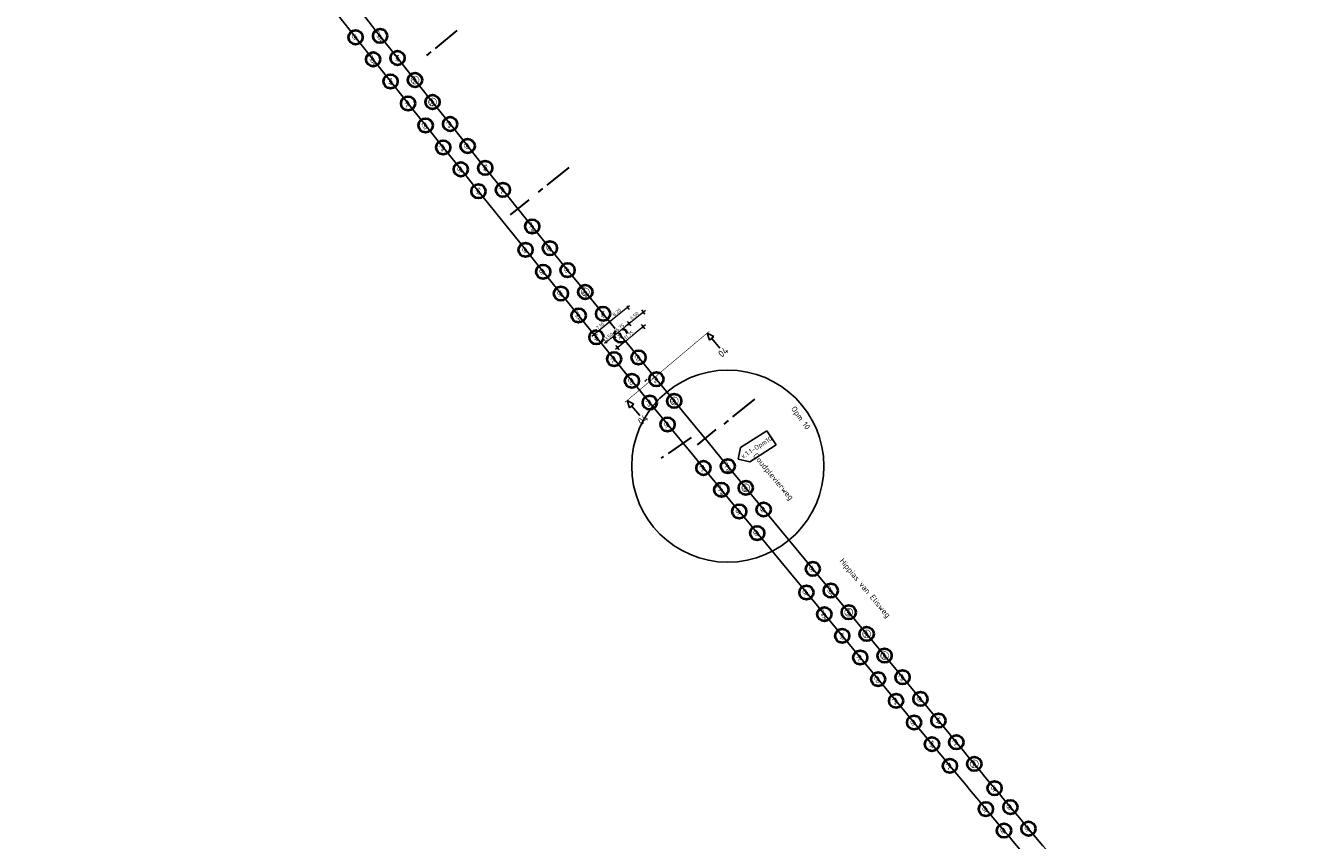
# Model space of a CAD drawing. Header units: metres. Extents: x 150805 to 161014, y 478675 to 486369.
# Tile 2 of 35: x 151349 to 151804, y 483036 to 483326. Entities that reach past the tile are written whole.
import ezdxf
from ezdxf.enums import TextEntityAlignment as Align

# ---------------------------------------------------------------- set-up
doc = ezdxf.new("R2010")
doc.units = ezdxf.units.M
doc.linetypes.add('AM-AS', pattern=[16, 10, -2, 2, -2])
doc.layers.get('0').update_dxf_attribs({"lineweight": 25})
doc.layers.get('Defpoints').update_dxf_attribs({"lineweight": 25, "true_color": 0xff7fff})
for name, color, linetype, lineweight in [('N-WE-AM-AS_FIETSPAD-G', 3, 'AM-AS', 30), ('N-WE-AM-AS_WEG-G', 10, 'AM-AS', 30), ('N-WE-GR-BOOM-T18', 10, 'Continuous', 18), ('N-WE-VH-KANTVERHARDING-G', 7, 'Continuous', 35), ('X-XX-AL-M', 7, 'Continuous', 18), ('X-XX-AL-PROFIEL-B-G', 7, 'Continuous', 9), ('X-XX-AL-VERWIJZING-S', 7, 'Continuous', 25)]:
    doc.layers.add(name, color=color, linetype=linetype, lineweight=lineweight)
doc.layers.add('N-WE-GR-BOOM-S', color=7, linetype='Continuous', lineweight=40, true_color=0x009900)
doc.styles.add('NLCS-ISO', font='NLCS-ISO.ttf')
doc.styles.add('NLCS-ISO-M100-T25', font='NLCS-ISO.ttf')
doc.styles.add('NLCS-ISO-M500-T18', font='NLCS-ISO.ttf')
doc.styles.add('NLCS-ISO-M500-T25', font='NLCS-ISO.ttf')
doc.dimstyles.new('NLCS-M100-T25-PIJL-X_L2_H1', dxfattribs={"dimscale": 0.1, "dimtxt": 2.5, "dimasz": 2.5, "dimexe": 2, "dimexo": 2, "dimgap": 0.7, "dimtad": 1, "dimzin": 0, "dimdsep": 46, "dimtxsty": 'NLCS-ISO-M100-T25', "dimcen": 0, "dimdle": 2, "dimclrd": 256, "dimclre": 256, "dimclrt": 256, "dimadec": 1, "dimazin": 0, "dimtfac": 1, "dimtofl": 0, "dimtmove": 1, "dimatfit": 0, "dimfxl": 2, "dimfxlon": 1, "dimtfillclr": 254, "dimtolj": 1, "dimtzin": 0, "dimlwd": 18, "dimlwe": 18, "dimarcsym": 0})
doc.dimstyles.new('NLCS-M500-T25-SCHRAP-X_L2_H1', dxfattribs={"dimscale": 0.5, "dimtxt": 2.5, "dimasz": 1.4, "dimexe": 2, "dimexo": 2, "dimgap": 0.7, "dimtad": 1, "dimzin": 0, "dimdsep": 46, "dimtxsty": 'NLCS-ISO-M500-T25', "dimblk": 'OBLIQUE', "dimcen": 0, "dimdle": 2, "dimclrd": 256, "dimclre": 256, "dimclrt": 256, "dimadec": 1, "dimazin": 0, "dimtfac": 1, "dimtofl": 0, "dimtmove": 1, "dimatfit": 0, "dimldrblk": 'OBLIQUE', "dimfxl": 2, "dimfxlon": 1, "dimtfill": 1, "dimtfillclr": 254, "dimtolj": 1, "dimtzin": 0, "dimlwd": 18, "dimlwe": 18, "dimarcsym": 0})

# ---------------------------------------------------------------- blocks, each defined once
blk = doc.blocks.new('SAL-VERWIJZING_DOORSNEDE_BOVEN-SO')
for p, q in [((-2, 9), (0, 14)), ((0, 14), (2, 9)), ((2, 9), (-2, 9)), ((0, 0), (0, 9))]:
    blk.add_line(p, q)
at = {"lineweight": 50, "style": 'NLCS-ISO'}
blk.add_attdef('...', text='', height=5, dxfattribs=at).set_placement((-0.05, -1.19), align=Align.TOP_CENTER)
blk = doc.blocks.new('*D141')
at = {"layer": 'Defpoints', "color": 0, "transparency": 16777216}
for p in [(151569.96, 483199.81), (151570.08, 483198.41), (151570.7, 483198.94)]:
    blk.add_point(p, dxfattribs=at)
at = {"layer": 'X-XX-AL-PROFIEL-B-G', "linetype": 'Continuous', "lineweight": 18, "transparency": 16777216}
for p, q in [((151569.47, 483199.13), (151569.21, 483199.44)), ((151569.53, 483199.45), (151569.77, 483199.65)), ((151570.09, 483199.66), (151569.83, 483199.97))]:
    blk.add_line(p, q, dxfattribs=at)
at = {"layer": 'X-XX-AL-PROFIEL-B-G', "transparency": 16777216}
for points in [[(151569.5, 483199.48), (151569.56, 483199.42), (151569.34, 483199.29)], [(151569.74, 483199.68), (151569.8, 483199.62), (151569.96, 483199.81)]]:
    blk.add_solid(points, dxfattribs=at)
at = {"layer": 'X-XX-AL-PROFIEL-B-G', "transparency": 16777216, "insert": (151569.52, 483199.7), "char_height": 0.25, "attachment_point": 5, "rotation": 40.0964, "style": 'NLCS-ISO-M100-T25'}
blk.add_mtext('\\A1;0.82', dxfattribs=at)
blk = doc.blocks.new('*U162')
blk.add_circle((0, 0), 5)
at = {"color": 0}
blk.add_circle((0, 0), 0.15, dxfattribs=at)
at = {"layer": 'Defpoints'}
blk.add_line((-2.01, 0), (2.01, 0), dxfattribs=at)
at = {"layer": 'N-WE-GR-BOOM-T18', "insert": (0, -2.3), "char_height": 3.2, "attachment_point": 8, "style": 'NLCS-ISO-M500-T18'}
blk.add_mtext_dynamic_manual_height_columns('Ur', width=4.7343, gutter_width=9, heights=[0], dxfattribs=at)
blk = doc.blocks.new('*U163')
blk.add_circle((0, 0), 5)
at = {"color": 0}
blk.add_circle((0, 0), 0.15, dxfattribs=at)
at = {"layer": 'Defpoints'}
blk.add_line((-2.01, 0), (2.01, 0), dxfattribs=at)
at = {"layer": 'N-WE-GR-BOOM-T18', "insert": (0, -2.3), "char_height": 3.2, "attachment_point": 8, "style": 'NLCS-ISO-M500-T18'}
blk.add_mtext_dynamic_manual_height_columns('FsA', width=4.7343, gutter_width=9, heights=[0], dxfattribs=at)
blk = doc.blocks.new('*U150')
blk.add_circle((0, 0), 5)
at = {"color": 0}
blk.add_circle((0, 0), 0.15, dxfattribs=at)
at = {"layer": 'Defpoints'}
blk.add_line((-2.01, 0), (2.01, 0), dxfattribs=at)
at = {"layer": 'N-WE-GR-BOOM-T18', "insert": (0, -2.3), "char_height": 3.2, "attachment_point": 8, "style": 'NLCS-ISO-M500-T18'}
blk.add_mtext_dynamic_manual_height_columns('Ap', width=4.7343, gutter_width=9, heights=[0], dxfattribs=at)
blk = doc.blocks.new('*U164')
blk.add_circle((0, 0), 5)
at = {"color": 0}
blk.add_circle((0, 0), 0.15, dxfattribs=at)
at = {"layer": 'Defpoints'}
blk.add_line((-2.01, 0), (2.01, 0), dxfattribs=at)
at = {"layer": 'N-WE-GR-BOOM-T18', "insert": (0, -2.3), "char_height": 3.2, "attachment_point": 8, "style": 'NLCS-ISO-M500-T18'}
blk.add_mtext_dynamic_manual_height_columns('Tc', width=4.7343, gutter_width=9, heights=[0], dxfattribs=at)
blk = doc.blocks.new('*U165')
blk.add_circle((0, 0), 5)
at = {"color": 0}
blk.add_circle((0, 0), 0.15, dxfattribs=at)
at = {"layer": 'Defpoints'}
blk.add_line((-2.01, 0), (2.01, 0), dxfattribs=at)
at = {"layer": 'N-WE-GR-BOOM-T18', "insert": (0, -2.3), "char_height": 3.2, "attachment_point": 8, "style": 'NLCS-ISO-M500-T18'}
blk.add_mtext_dynamic_manual_height_columns('Cb', width=4.7343, gutter_width=9, heights=[0], dxfattribs=at)
blk = doc.blocks.new('*U166')
blk.add_circle((0, 0), 5)
at = {"color": 0}
blk.add_circle((0, 0), 0.15, dxfattribs=at)
at = {"layer": 'Defpoints'}
blk.add_line((-2.01, 0), (2.01, 0), dxfattribs=at)
at = {"layer": 'N-WE-GR-BOOM-T18', "insert": (0, -2.3), "char_height": 3.2, "attachment_point": 8, "style": 'NLCS-ISO-M500-T18'}
blk.add_mtext_dynamic_manual_height_columns('Fs', width=4.7343, gutter_width=9, heights=[0], dxfattribs=at)
blk = doc.blocks.new('*U155')
blk.add_circle((0, 0), 5)
at = {"color": 0}
blk.add_circle((0, 0), 0.15, dxfattribs=at)
at = {"layer": 'Defpoints'}
blk.add_line((-2.01, 0), (2.01, 0), dxfattribs=at)
at = {"layer": 'N-WE-GR-BOOM-T18', "insert": (0, -2.3), "char_height": 3.2, "attachment_point": 8, "style": 'NLCS-ISO-M500-T18'}
blk.add_mtext_dynamic_manual_height_columns('Gt', width=4.7343, gutter_width=9, heights=[0], dxfattribs=at)
blk = doc.blocks.new('*U156')
blk.add_circle((0, 0), 5)
at = {"color": 0}
blk.add_circle((0, 0), 0.15, dxfattribs=at)
at = {"layer": 'Defpoints'}
blk.add_line((-2.01, 0), (2.01, 0), dxfattribs=at)
at = {"layer": 'N-WE-GR-BOOM-T18', "insert": (0, -2.3), "char_height": 3.2, "attachment_point": 8, "style": 'NLCS-ISO-M500-T18'}
blk.add_mtext_dynamic_manual_height_columns('Tp', width=4.7343, gutter_width=9, heights=[0], dxfattribs=at)
blk = doc.blocks.new('*U161')
blk.add_circle((0, 0), 5)
at = {"color": 0}
blk.add_circle((0, 0), 0.15, dxfattribs=at)
at = {"layer": 'Defpoints'}
blk.add_line((-2.01, 0), (2.01, 0), dxfattribs=at)
at = {"layer": 'N-WE-GR-BOOM-T18', "insert": (0, -2.3), "char_height": 3.2, "attachment_point": 8, "style": 'NLCS-ISO-M500-T18'}
blk.add_mtext_dynamic_manual_height_columns('Pc', width=4.7343, gutter_width=9, heights=[0], dxfattribs=at)
blk = doc.blocks.new('*U158')
blk.add_circle((0, 0), 5)
at = {"color": 0}
blk.add_circle((0, 0), 0.15, dxfattribs=at)
at = {"layer": 'Defpoints'}
blk.add_line((-2.01, 0), (2.01, 0), dxfattribs=at)
at = {"layer": 'N-WE-GR-BOOM-T18', "insert": (0, -2.3), "char_height": 3.2, "attachment_point": 8, "style": 'NLCS-ISO-M500-T18'}
blk.add_mtext_dynamic_manual_height_columns('Pra', width=4.7343, gutter_width=9, heights=[0], dxfattribs=at)
blk = doc.blocks.new('*U160')
blk.add_circle((0, 0), 5)
at = {"color": 0}
blk.add_circle((0, 0), 0.15, dxfattribs=at)
at = {"layer": 'Defpoints'}
blk.add_line((-2.01, 0), (2.01, 0), dxfattribs=at)
at = {"layer": 'N-WE-GR-BOOM-T18', "insert": (0, -2.3), "char_height": 3.2, "attachment_point": 8, "style": 'NLCS-ISO-M500-T18'}
blk.add_mtext_dynamic_manual_height_columns('Qr', width=4.7343, gutter_width=9, heights=[0], dxfattribs=at)
blk = doc.blocks.new('*U159')
blk.add_circle((0, 0), 5)
at = {"color": 0}
blk.add_circle((0, 0), 0.15, dxfattribs=at)
at = {"layer": 'Defpoints'}
blk.add_line((-2.01, 0), (2.01, 0), dxfattribs=at)
at = {"layer": 'N-WE-GR-BOOM-T18', "insert": (0, -2.3), "char_height": 3.2, "attachment_point": 8, "style": 'NLCS-ISO-M500-T18'}
blk.add_mtext_dynamic_manual_height_columns('Ul', width=4.7343, gutter_width=9, heights=[0], dxfattribs=at)
blk = doc.blocks.new('*U211')
at = {"color": 177, "true_color": 0x293189, "const_width": 0.4, "flags": 128}
blk.add_lwpolyline([(2.8, 0, -1), (-2.8, 0, -1)], format="xyb", close=True, dxfattribs=at)
at = {"color": 0}
blk.add_circle((0, 0), 0.15, dxfattribs=at)
at = {"layer": 'Defpoints'}
blk.add_line((-2.01, 0), (2.01, 0), dxfattribs=at)
blk = doc.blocks.new('_Oblique')
at = {"color": 0, "linetype": 'ByBlock', "lineweight": -2}
blk.add_line((-0.5, -0.5), (0.5, 0.5), dxfattribs=at)
blk = doc.blocks.new('*D172')
at = {"layer": 'Defpoints', "color": 0, "transparency": 16777216}
for p in [(151566.28, 483226.8), (151561.24, 483222.7)]:
    blk.add_point(p, dxfattribs=at)
at = {"layer": 'X-XX-AL-M', "linetype": 'Continuous', "lineweight": 18, "transparency": 16777216}
for p, q in [((151569.47, 483224.47), (151562.87, 483219.11)), ((151563.02, 483220.51), (151564.28, 483218.96)), ((151568.06, 483224.62), (151569.32, 483223.06))]:
    blk.add_line(p, q, dxfattribs=at)
at = {"layer": 'X-XX-AL-M', "lineweight": 18, "transparency": 16777216, "xscale": 0.7, "yscale": 0.7, "zscale": 0.7}
for p, rotation in [((151568.69, 483223.84), 39.12424423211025), ((151563.65, 483219.74), 219.1242442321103)]:
    blk.add_blockref('_Oblique', p, dxfattribs=dict(at, rotation=rotation))
at = {"layer": 'X-XX-AL-M', "transparency": 16777216, "insert": (151565.55, 483222.55), "char_height": 1.25, "attachment_point": 5, "rotation": 39.1242, "style": 'NLCS-ISO-M500-T25', "bg_fill": 3, "box_fill_scale": 1.1, "bg_fill_color": 256, "bg_fill_true_color": 13158600, "bg_fill_transparency": 0}
blk.add_mtext('\\A1;6.50', dxfattribs=at)
at = {"layer": 'Defpoints', "color": 0, "transparency": 16777216}
blk.add_point((151563.65, 483219.74), dxfattribs=at)
blk = doc.blocks.new('*D179')
at = {"layer": 'Defpoints', "color": 0, "transparency": 16777216}
for p in [(151570.96, 483215.91), (151559.63, 483211.21), (151561.99, 483208.32)]:
    blk.add_point(p, dxfattribs=at)
at = {"layer": 'X-XX-AL-M', "linetype": 'Continuous', "lineweight": 18, "transparency": 16777216}
for p, q in [((151569.51, 483219.27), (151558.86, 483210.58)), ((151569.37, 483217.86), (151568.11, 483219.41)), ((151560.26, 483210.43), (151559, 483211.98))]:
    blk.add_line(p, q, dxfattribs=at)
at = {"layer": 'X-XX-AL-M', "lineweight": 18, "transparency": 16777216, "xscale": 0.7, "yscale": 0.7, "zscale": 0.7}
for p, rotation in [((151568.74, 483218.63), 39.18953789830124), ((151559.63, 483211.21), 219.1895378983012)]:
    blk.add_blockref('_Oblique', p, dxfattribs=dict(at, rotation=rotation))
at = {"layer": 'X-XX-AL-M', "transparency": 16777216, "insert": (151563.57, 483215.68), "char_height": 1.25, "attachment_point": 5, "rotation": 39.1895, "style": 'NLCS-ISO-M500-T25', "bg_fill": 3, "box_fill_scale": 1.1, "bg_fill_color": 256, "bg_fill_true_color": 13158600, "bg_fill_transparency": 0}
blk.add_mtext('\\A1;11.75', dxfattribs=at)
blk = doc.blocks.new('*D180')
at = {"layer": 'Defpoints', "color": 0, "transparency": 16777216}
for p in [(151561.24, 483222.7), (151560.99, 483212.32)]:
    blk.add_point(p, dxfattribs=at)
at = {"layer": 'X-XX-AL-M', "linetype": 'Continuous', "lineweight": 18, "transparency": 16777216}
for p, q in [((151564.42, 483220.37), (151557.64, 483214.85)), ((151563.02, 483220.51), (151564.28, 483218.96)), ((151559.04, 483214.7), (151557.78, 483216.26))]:
    blk.add_line(p, q, dxfattribs=at)
at = {"layer": 'X-XX-AL-M', "lineweight": 18, "transparency": 16777216, "xscale": 0.7, "yscale": 0.7, "zscale": 0.7}
for p, rotation in [((151558.41, 483215.48), 219.1242442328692), ((151563.65, 483219.74), 39.12424423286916)]:
    blk.add_blockref('_Oblique', p, dxfattribs=dict(at, rotation=rotation))
at = {"layer": 'X-XX-AL-M', "transparency": 16777216, "insert": (151560.42, 483218.37), "char_height": 1.25, "attachment_point": 5, "rotation": 39.1242, "style": 'NLCS-ISO-M500-T25', "bg_fill": 3, "box_fill_scale": 1.1, "bg_fill_color": 256, "bg_fill_true_color": 13158600, "bg_fill_transparency": 0}
blk.add_mtext('\\A1;6.75', dxfattribs=at)
at = {"layer": 'Defpoints', "color": 0, "transparency": 16777216}
blk.add_point((151558.41, 483215.48), dxfattribs=at)
blk = doc.blocks.new('*D181')
at = {"layer": 'Defpoints', "color": 0, "transparency": 16777216}
blk.add_point((151560.99, 483212.32), dxfattribs=at)
at = {"layer": 'X-XX-AL-M', "linetype": 'Continuous', "lineweight": 18, "transparency": 16777216}
for p, q in [((151559.19, 483216.11), (151554.92, 483212.64)), ((151559.04, 483214.7), (151557.78, 483216.26)), ((151555.7, 483213.27), (151555.07, 483214.05))]:
    blk.add_line(p, q, dxfattribs=at)
at = {"layer": 'X-XX-AL-M', "transparency": 16777216, "insert": (151556.44, 483215.13), "char_height": 1.25, "attachment_point": 5, "rotation": 39.1242, "style": 'NLCS-ISO-M500-T25', "bg_fill": 3, "box_fill_scale": 1.1, "bg_fill_color": 256, "bg_fill_true_color": 13158600, "bg_fill_transparency": 0}
blk.add_mtext('\\A1;3.50', dxfattribs=at)
at = {"layer": 'Defpoints', "color": 0, "transparency": 16777216}
for p in [(151555.7, 483213.27), (151556.04, 483212.85)]:
    blk.add_point(p, dxfattribs=at)
at = {"layer": 'X-XX-AL-M', "lineweight": 18, "transparency": 16777216, "xscale": 0.7, "yscale": 0.7, "zscale": 0.7}
for p, rotation in [((151558.41, 483215.48), 39.12424423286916), ((151555.7, 483213.27), 219.1242442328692)]:
    blk.add_blockref('_Oblique', p, dxfattribs=dict(at, rotation=rotation))
blk = doc.blocks.new('*D204')
at = {"layer": 'X-XX-AL-M', "linetype": 'Continuous', "lineweight": 18, "transparency": 16777216}
for p, q in [((151550.42, 483215.31), (151557.48, 483221.05)), ((151556.61, 483220.54), (151557.34, 483219.65)), ((151551.1, 483216.06), (151551.83, 483215.17))]:
    blk.add_line(p, q, dxfattribs=at)
at = {"layer": 'X-XX-AL-M', "lineweight": 18, "transparency": 16777216, "xscale": 0.7, "yscale": 0.7, "zscale": 0.7}
for p, rotation in [((151556.71, 483220.42), 39.11138899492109), ((151551.2, 483215.95), 219.1113889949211)]:
    blk.add_blockref('_Oblique', p, dxfattribs=dict(at, rotation=rotation))
at = {"layer": 'X-XX-AL-M', "transparency": 16777216, "insert": (151553.34, 483218.94), "char_height": 1.25, "attachment_point": 5, "rotation": 39.1114, "style": 'NLCS-ISO-M500-T25', "bg_fill": 3, "box_fill_scale": 1.1, "bg_fill_color": 256, "bg_fill_true_color": 13158600, "bg_fill_transparency": 0}
blk.add_mtext('\\A1;7.10', dxfattribs=at)
at = {"layer": 'Defpoints', "color": 0, "transparency": 16777216}
for p in [(151555.98, 483221.32), (151556.71, 483220.42), (151550.47, 483216.84)]:
    blk.add_point(p, dxfattribs=at)
blk = doc.blocks.new('*D205')
at = {"layer": 'X-XX-AL-M', "linetype": 'Continuous', "lineweight": 18, "transparency": 16777216}
for p, q in [((151555.93, 483219.79), (151563.85, 483226.23)), ((151563.07, 483225.6), (151563.7, 483224.82)), ((151556.61, 483220.54), (151557.34, 483219.65))]:
    blk.add_line(p, q, dxfattribs=at)
at = {"layer": 'X-XX-AL-M', "lineweight": 18, "transparency": 16777216, "xscale": 0.7, "yscale": 0.7, "zscale": 0.7}
for p, rotation in [((151563.07, 483225.6), 39.11138899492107), ((151556.71, 483220.42), 219.111388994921)]:
    blk.add_blockref('_Oblique', p, dxfattribs=dict(at, rotation=rotation))
at = {"layer": 'X-XX-AL-M', "transparency": 16777216, "insert": (151559.28, 483223.77), "char_height": 1.25, "attachment_point": 5, "rotation": 39.1114, "style": 'NLCS-ISO-M500-T25', "bg_fill": 3, "box_fill_scale": 1.1, "bg_fill_color": 256, "bg_fill_true_color": 13158600, "bg_fill_transparency": 0}
blk.add_mtext('\\A1;8.20', dxfattribs=at)
at = {"layer": 'Defpoints', "color": 0, "transparency": 16777216}
for p in [(151563.07, 483225.6), (151563.07, 483225.6), (151555.98, 483221.32)]:
    blk.add_point(p, dxfattribs=at)
blk = doc.blocks.new('SAL-VERWIJZING_WIJZIGING_LINKS-SO')
for p, q in [((-22.22, 6), (-28.22, 0)), ((-22.22, -6), (-28.22, 0)), ((0, 6), (-22.22, 6)), ((0, -6), (0, 6)), ((0, -6), (-22.22, -6))]:
    blk.add_line(p, q)
at = {"lineweight": 70, "style": 'NLCS-ISO'}
blk.add_attdef('...', text='', height=7, dxfattribs=at).set_placement((0.01, 0.06), align=Align.MIDDLE_RIGHT)

msp = doc.modelspace()

# ---------------------------------------------------------------- linework, layer by layer
at = {"layer": 'Defpoints', "linetype": 'Continuous', "flags": 128}
for points in [[(151804.35, 482923.275), (151718.408, 483024.94, -0.0026625), (151677.359, 483074.026), (151633.845, 483126.627), (151610.023, 483155.424, -0.0057375), (151465.661, 483334.065), (151428.256, 483381.456, -0.0082544), (151157.762, 483736.036, -0.0065463), (150913.506, 484076.675, 0.0061687), (150896.388, 484100.586), (150852.424, 484160.422)], [(151764.497, 482959.421), (151712.986, 483020.356, -0.0026625), (151671.888, 483069.5), (151628.374, 483122.101), (151604.552, 483150.898, -0.0057375), (151460.088, 483329.667), (151422.683, 483377.057, -0.0082544), (151152.047, 483731.823, -0.0065463), (150907.682, 484072.614, 0.0061687), (150890.666, 484096.382), (150846.703, 484156.218)]]:
    msp.add_lwpolyline(points, format="xyb", dxfattribs=at)
at = {"layer": 'Defpoints'}
msp.add_circle((151598.755, 483169.069), 34.152, dxfattribs=at)
at = {"layer": 'N-WE-AM-AS_FIETSPAD-G'}
msp.add_line((151527.996, 483263.79), (151521.373, 483258.463), dxfattribs=at)
at = {"layer": 'N-WE-AM-AS_FIETSPAD-G', "flags": 128}
for points in [[(151594.444, 483182.094), (151587.876, 483176.698)], [(151585.744, 483179.293), (151575.118, 483171.846)]]:
    msp.add_lwpolyline(points, dxfattribs=at)
at = {"layer": 'N-WE-AM-AS_WEG-G', "linetype": 'AM-AS'}
msp.add_line((151608.212, 483192.879), (151597.196, 483183.866), dxfattribs=at)
at = {"layer": 'N-WE-AM-AS_WEG-G', "linetype": 'AM-AS', "flags": 128}
for points in [[(151502.47, 483323.953), (151491.339, 483314.846)], [(151542.249, 483275.259), (151530.528, 483265.828)]]:
    msp.add_lwpolyline(points, dxfattribs=at)
at = {"layer": 'X-XX-AL-VERWIJZING-S', "linetype": 'AM-AS', "const_width": 0.2, "flags": 128}
msp.add_lwpolyline([(151562.166, 483191.751), (151592.214, 483217.051)], dxfattribs=at)

# ---------------------------------------------------------------- block references
at = {"layer": 'N-WE-GR-BOOM-S'}
for name, p, xscale, yscale, zscale, rotation in [('*U163', (151475.171, 483322.037), 0.4999999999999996, 0.4999999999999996, 0.4999999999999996, 299.7124591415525), ('*U162', (151466.495, 483321.559), 0.4999999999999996, 0.4999999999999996, 0.4999999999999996, 299.7124591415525), ('*U163', (151472.702, 483313.719), 0.4999999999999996, 0.4999999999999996, 0.4999999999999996, 299.7124591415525), ('*U150', (151481.382, 483314.2), 0.4999999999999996, 0.4999999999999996, 0.4999999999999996, 299.7124591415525), ('*U150', (151478.918, 483305.885), 0.4999999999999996, 0.4999999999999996, 0.4999999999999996, 299.7124591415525), ('*U164', (151487.602, 483306.369), 0.4999999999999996, 0.4999999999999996, 0.4999999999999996, 299.7124591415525), ('*U211', (151487.602, 483306.369), 0.5, 0.5, 0.5, 300.0342889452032), ('*U164', (151485.141, 483298.058), 0.4999999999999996, 0.4999999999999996, 0.4999999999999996, 299.7124591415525), ('*U165', (151493.829, 483298.545), 0.4999999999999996, 0.4999999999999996, 0.4999999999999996, 299.7124591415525), ('*U211', (151493.829, 483298.545), 0.5, 0.5, 0.5, 300.0342889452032), ('*U165', (151491.372, 483290.236), 0.4999999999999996, 0.4999999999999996, 0.4999999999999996, 299.7124591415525), ('*U166', (151500.064, 483290.727), 0.4999999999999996, 0.4999999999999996, 0.4999999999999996, 299.7124591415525), ('*U166', (151497.611, 483282.421), 0.4999999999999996, 0.4999999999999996, 0.4999999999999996, 299.7124591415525), ('*U155', (151506.307, 483282.915), 0.4999999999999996, 0.4999999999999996, 0.4999999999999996, 299.7124591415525), ('*U155', (151503.858, 483274.612), 0.4999999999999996, 0.4999999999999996, 0.4999999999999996, 299.7124591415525), ('*U156', (151512.557, 483275.109), 0.4999999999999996, 0.4999999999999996, 0.4999999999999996, 299.7124591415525), ('*U161', (151518.816, 483267.31), 0.4999999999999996, 0.4999999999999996, 0.4999999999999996, 299.7124591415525), ('*U156', (151510.112, 483266.81), 0.4999999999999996, 0.4999999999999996, 0.4999999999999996, 299.7124591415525), ('*U158', (151529.259, 483254.331), 0.4999999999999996, 0.4999999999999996, 0.4999999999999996, 299.7124591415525), ('*U159', (151526.872, 483245.98), 0.4999999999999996, 0.4999999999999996, 0.4999999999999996, 299.7124591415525), ('*U160', (151535.538, 483246.548), 0.4999999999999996, 0.4999999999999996, 0.4999999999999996, 299.7124591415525), ('*U160', (151533.155, 483238.201), 0.4999999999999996, 0.4999999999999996, 0.4999999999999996, 299.7124591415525), ('*U162', (151541.825, 483238.771), 0.4999999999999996, 0.4999999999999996, 0.4999999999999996, 299.7124591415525), ('*U163', (151548.12, 483231.001), 0.4999999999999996, 0.4999999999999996, 0.4999999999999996, 299.7124591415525), ('*U162', (151539.446, 483230.427), 0.4999999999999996, 0.4999999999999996, 0.4999999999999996, 299.7124591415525), ('*U211', (151548.12, 483231.001), 0.5, 0.5, 0.5, 300.0342889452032), ('*U163', (151545.744, 483222.66), 0.4999999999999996, 0.4999999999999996, 0.4999999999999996, 299.7124591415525), ('*U150', (151554.422, 483223.237), 0.4999999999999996, 0.4999999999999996, 0.4999999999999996, 299.7124591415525), ('*U150', (151552.051, 483214.899), 0.4999999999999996, 0.4999999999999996, 0.4999999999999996, 299.7124591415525), ('*U164', (151560.733, 483215.48), 0.4999999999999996, 0.4999999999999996, 0.4999999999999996, 299.7124591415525), ('*U164', (151558.365, 483207.145), 0.4999999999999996, 0.4999999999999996, 0.4999999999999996, 299.7124591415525), ('*U165', (151567.051, 483207.728), 0.4999999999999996, 0.4999999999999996, 0.4999999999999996, 299.7124591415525), ('*U165', (151564.687, 483199.397), 0.4999999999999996, 0.4999999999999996, 0.4999999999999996, 299.7124591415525), ('*U166', (151573.376, 483199.983), 0.4999999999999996, 0.4999999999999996, 0.4999999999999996, 299.7124591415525), ('*U166', (151571.016, 483191.655), 0.4999999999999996, 0.4999999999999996, 0.4999999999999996, 299.7124591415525), ('*U155', (151579.71, 483192.245), 0.4999999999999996, 0.4999999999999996, 0.4999999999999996, 299.7124591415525), ('*U211', (151579.71, 483192.245), 0.5, 0.5, 0.5, 300.0342889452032), ('*U155', (151577.354, 483183.919), 0.4999999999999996, 0.4999999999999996, 0.4999999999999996, 299.7124591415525), ('*U161', (151590.101, 483168.407), 0.4999999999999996, 0.4999999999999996, 0.4999999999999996, 299.7124591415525), ('*U158', (151598.757, 483169.067), 0.4999999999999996, 0.4999999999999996, 0.4999999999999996, 299.7124591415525), ('*U158', (151596.461, 483160.691), 0.4999999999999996, 0.4999999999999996, 0.4999999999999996, 299.7124591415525), ('*U159', (151605.121, 483161.353), 0.4999999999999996, 0.4999999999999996, 0.4999999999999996, 299.7124591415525), ('*U211', (151605.121, 483161.353), 0.5, 0.5, 0.5, 300.0342889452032), ('*U160', (151611.493, 483153.646), 0.4999999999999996, 0.4999999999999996, 0.4999999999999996, 299.7124591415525), ('*U159', (151602.83, 483152.98), 0.4999999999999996, 0.4999999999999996, 0.4999999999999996, 299.7124591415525), ('*U160', (151609.203, 483145.275), 0.4999999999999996, 0.4999999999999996, 0.4999999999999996, 299.7124591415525), ('*U162', (151628.97, 483132.52), 0.4999999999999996, 0.4999999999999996, 0.4999999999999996, 299.7124591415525), ('*U162', (151626.686, 483124.141), 0.4999999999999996, 0.4999999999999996, 0.4999999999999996, 299.7124591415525), ('*U163', (151635.344, 483124.814), 0.4999999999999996, 0.4999999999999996, 0.4999999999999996, 299.7124591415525), ('*U150', (151641.718, 483117.109), 0.4999999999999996, 0.4999999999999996, 0.4999999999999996, 299.7124591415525), ('*U163', (151633.06, 483116.436), 0.4999999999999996, 0.4999999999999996, 0.4999999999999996, 299.7124591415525), ('*U211', (151641.718, 483117.109), 0.5, 0.5, 0.5, 300.0342889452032), ('*U150', (151639.435, 483108.731), 0.4999999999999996, 0.4999999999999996, 0.4999999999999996, 299.7124591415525), ('*U164', (151648.092, 483109.404), 0.4999999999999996, 0.4999999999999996, 0.4999999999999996, 299.7124591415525), ('*U211', (151648.092, 483109.404), 0.5, 0.5, 0.5, 300.0342889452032), ('*U164', (151645.809, 483101.026), 0.4999999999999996, 0.4999999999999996, 0.4999999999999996, 299.7124591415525), ('*U165', (151654.466, 483101.699), 0.4999999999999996, 0.4999999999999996, 0.4999999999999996, 299.7124591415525), ('*U211', (151654.466, 483101.699), 0.5, 0.5, 0.5, 300.0342889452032), ('*U165', (151652.183, 483093.321), 0.4999999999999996, 0.4999999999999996, 0.4999999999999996, 299.7124591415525), ('*U166', (151660.841, 483093.994), 0.4999999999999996, 0.4999999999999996, 0.4999999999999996, 299.7124591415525), ('*U166', (151658.557, 483085.615), 0.4999999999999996, 0.4999999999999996, 0.4999999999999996, 299.7124591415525), ('*U155', (151667.215, 483086.288), 0.4999999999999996, 0.4999999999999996, 0.4999999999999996, 299.7124591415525), ('*U155', (151664.931, 483077.91), 0.4999999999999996, 0.4999999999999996, 0.4999999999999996, 299.7124591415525), ('*U156', (151673.589, 483078.583), 0.4999999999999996, 0.4999999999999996, 0.4999999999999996, 299.7124591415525), ('*U156', (151671.305, 483070.205), 0.4999999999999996, 0.4999999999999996, 0.4999999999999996, 299.7124591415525), ('*U161', (151679.964, 483070.879), 0.4999999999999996, 0.4999999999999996, 0.4999999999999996, 299.7124591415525), ('*U161', (151677.685, 483062.504), 0.4999999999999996, 0.4999999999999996, 0.4999999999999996, 299.7124591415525), ('*U166', (151686.35, 483063.183), 0.4999999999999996, 0.4999999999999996, 0.4999999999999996, 299.7124591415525), ('*U211', (151686.35, 483063.183), 0.5, 0.5, 0.5, 300.0342889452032), ('*U159', (151693.55, 483054.537), 0.4999999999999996, 0.4999999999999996, 0.4999999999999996, 299.7124591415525), ('*U159', (151690.482, 483047.134), 0.4999999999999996, 0.4999999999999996, 0.4999999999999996, 299.7124591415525), ('*U160', (151699.16, 483047.824), 0.4999999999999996, 0.4999999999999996, 0.4999999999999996, 299.7124591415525), ('*U160', (151696.899, 483039.465), 0.4999999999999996, 0.4999999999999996, 0.4999999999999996, 299.7124591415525), ('*U162', (151705.584, 483040.16), 0.4999999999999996, 0.4999999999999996, 0.4999999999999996, 299.7124591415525)]:
    msp.add_blockref(name, p, dxfattribs=dict(at, xscale=xscale, yscale=yscale, zscale=zscale, rotation=rotation))
at = {"layer": 'X-XX-AL-VERWIJZING-S', "xscale": 0.4999999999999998, "yscale": 0.4999999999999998, "zscale": 0.4999999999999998, "rotation": 40.09638326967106}
for p in [(151595.957, 483211.052), (151567.439, 483187.041)]:
    msp.add_blockref('SAL-VERWIJZING_DOORSNEDE_BOVEN-SO', p, dxfattribs=at).add_auto_attribs({'...': '04'})
at = {"layer": 'X-XX-AL-VERWIJZING-S'}
ref = msp.add_blockref('SAL-VERWIJZING_WIJZIGING_LINKS-SO', (151614.267, 483179.129), dxfattribs=dict(at, xscale=0.4999999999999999, yscale=0.4999999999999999, zscale=0.4999999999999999, rotation=32.5862515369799))
ref.add_attrib('...', 'v.1.1-Opm10', dxfattribs={"layer": '0', "lineweight": 70, "height": 1.7, "rotation": 32.58625, "style": 'NLCS-ISO'}).set_placement((151614.253, 483179.157), align=Align.MIDDLE_RIGHT)

# ---------------------------------------------------------------- texts
at = {"layer": 'Defpoints', "insert": (151622.759, 483190.685), "char_height": 2.0312, "attachment_point": 1, "rotation": 305.13709, "style": 'NLCS-ISO-M500-T25'}
msp.add_mtext_dynamic_manual_height_columns('Opm 10', width=8.58728, gutter_width=25, heights=[0], dxfattribs=at)
at = {"layer": 'N-WE-VH-KANTVERHARDING-G', "color": 7, "char_height": 2.03116, "attachment_point": 1, "rotation": 309.78429, "style": 'NLCS-ISO-M500-T25'}
for s, width, insert in [('Goudplevierweg', 5.97573, (151609.097, 483173.989)), ('Hippias van Elisweg', 24.37447, (151639.877, 483136.559))]:
    msp.add_mtext_dynamic_manual_height_columns(s, width=width, gutter_width=25, heights=[0], dxfattribs=dict(at, insert=insert))

# ---------------------------------------------------------------- dimensions: what is measured, and where the dimension line sits
at = {"layer": 'X-XX-AL-PROFIEL-B-G'}
dim = msp.add_aligned_dim(p1=(151570.076, 483198.411), p2=(151570.7, 483198.937), distance=1.146, dimstyle='NLCS-M100-T25-PIJL-X_L2_H1', dxfattribs=at)
dim.commit()
dim.dimension.update_dxf_attribs({"geometry": '*D141', "text_midpoint": (151569.524, 483199.7)})

# ---------------------------------------------------------------- next in the draw order: dimensions: what is measured, and where the dimension line sits
at = {"layer": 'X-XX-AL-M'}
dim = msp.add_aligned_dim(p1=(151566.282, 483226.801), p2=(151561.239, 483222.699), distance=3.817, dimstyle='NLCS-M500-T25-SCHRAP-X_L2_H1', dxfattribs=at)
dim.commit()
dim.dimension.update_dxf_attribs({"geometry": '*D172', "text_midpoint": (151565.554, 483222.545)})

# ---------------------------------------------------------------- next in the draw order: dimensions: what is measured, and where the dimension line sits
dim = msp.add_linear_dim(base=(151559.631, 483211.209), p1=(151570.956, 483215.913), p2=(151561.985, 483208.322), angle=39.18954, dimstyle='NLCS-M500-T25-SCHRAP-X_L2_H1', dxfattribs=at)
dim.commit()
dim.dimension.update_dxf_attribs({"geometry": '*D179', "text_midpoint": (151563.569, 483215.677)})

# ---------------------------------------------------------------- next in the draw order: dimensions: what is measured, and where the dimension line sits
dim = msp.add_linear_dim(base=(151558.414, 483215.481), p1=(151561.239, 483222.699), p2=(151560.988, 483212.315), angle=39.12424, dimstyle='NLCS-M500-T25-SCHRAP-X_L2_H1', dxfattribs=at)
dim.commit()
dim.dimension.update_dxf_attribs({"geometry": '*D180', "text_midpoint": (151560.416, 483218.366)})

# ---------------------------------------------------------------- next in the draw order: dimensions: what is measured, and where the dimension line sits
dim = msp.add_linear_dim(base=(151555.697, 483213.271), p1=(151560.988, 483212.315), p2=(151556.035, 483212.854), angle=39.12424, dimstyle='NLCS-M500-T25-SCHRAP-X_L2_H1', dxfattribs=at)
dim.commit()
dim.dimension.update_dxf_attribs({"geometry": '*D181', "text_midpoint": (151557.054, 483214.375), "dimtype": 160})

# ---------------------------------------------------------------- next in the draw order: dimensions: what is measured, and where the dimension line sits
dim = msp.add_aligned_dim(p1=(151550.473, 483216.839), p2=(151555.982, 483221.318), distance=-1.152, dimstyle='NLCS-M500-T25-SCHRAP-X_L2_H1', dxfattribs=at)
dim.commit()
dim.dimension.update_dxf_attribs({"geometry": '*D204', "text_midpoint": (151553.339, 483218.941)})

# ---------------------------------------------------------------- next in the draw order: dimensions: what is measured, and where the dimension line sits
dim = msp.add_linear_dim(base=(151563.072, 483225.597), p1=(151555.982, 483221.318), p2=(151563.071, 483225.598), angle=219.11139, dimstyle='NLCS-M500-T25-SCHRAP-X_L2_H1', dxfattribs=at)
dim.commit()
dim.dimension.update_dxf_attribs({"geometry": '*D205', "text_midpoint": (151559.275, 483223.767)})

doc.saveas('drawing.dxf')
